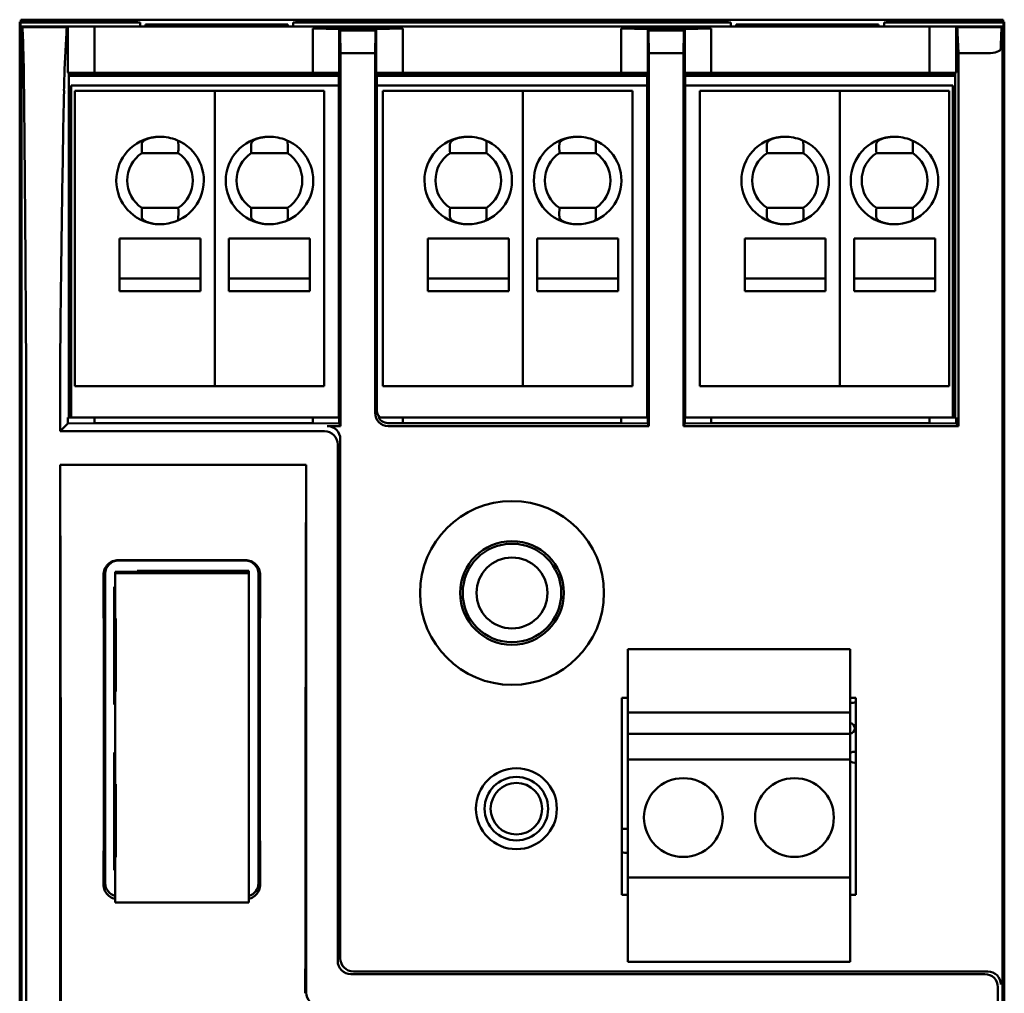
# Model space of a CAD drawing. Header units: millimetres. Extents: x 83 to 311, y 22 to 267.
# Tile 2 of 3: x 83 to 128, y 78 to 122. Entities that reach past the tile are written whole.
import ezdxf

# ---------------------------------------------------------------- set-up
doc = ezdxf.new("R2010")
doc.units = ezdxf.units.MM
doc.layers.add('Arêtes visibles(celduc)', color=7, linetype='Continuous', lineweight=50)

msp = doc.modelspace()

# ---------------------------------------------------------------- linework, layer by layer
at = {"layer": 'Arêtes visibles(celduc)'}
for p, q in [((83.494, 22.241), (83.494, 122.042)), ((83.494, 122.042), (88.799, 122.042)), ((83.494, 122.042), (83.527, 122.01)), ((83.527, 119.045), (83.527, 122.01)), ((83.527, 122.01), (88.993, 122.01)), ((83.544, 122.141), (83.691, 122.141)), ((83.544, 122.042), (83.544, 122.141)), ((83.691, 122.141), (84.044, 122.141)), ((127.944, 122.141), (84.044, 122.141)), ((88.993, 122.01), (88.799, 122.042)), ((88.993, 121.835), (88.993, 122.01)), ((96.19, 122.042), (95.996, 122.01)), ((95.996, 122.01), (115.993, 122.01)), ((95.996, 122.01), (95.996, 121.835)), ((96.19, 122.042), (115.799, 122.042)), ((115.993, 122.01), (115.799, 122.042)), ((115.993, 121.835), (115.993, 122.01)), ((123.19, 122.042), (122.996, 122.01)), ((122.996, 122.01), (128.462, 122.01)), ((122.996, 122.01), (122.996, 121.835)), ((123.19, 122.042), (128.494, 122.042)), ((127.944, 122.141), (128.298, 122.141)), ((128.298, 122.141), (128.444, 122.141)), ((128.444, 122.042), (128.444, 122.141)), ((128.494, 122.042), (128.462, 122.01)), ((128.462, 122.01), (128.462, 119.045)), ((128.494, 122.042), (128.494, 22.241)), ((83.583, 121.835), (83.583, 22.447)), ((83.622, 121.8), (83.583, 121.835)), ((83.583, 121.835), (86.918, 121.835)), ((85.646, 121.8), (83.622, 121.8)), ((83.676, 119.862), (83.632, 121.539)), ((85.547, 119.862), (85.628, 121.539)), ((85.697, 121.825), (85.646, 121.8)), ((86.918, 121.835), (85.697, 121.825)), ((85.697, 121.825), (85.697, 119.735)), ((86.918, 119.714), (86.918, 121.835)), ((125.071, 121.835), (86.918, 121.835)), ((89.244, 121.835), (89.244, 121.929)), ((89.244, 121.929), (95.744, 121.929)), ((89.244, 121.929), (89.256, 121.835)), ((95.744, 121.929), (95.732, 121.835)), ((95.744, 121.929), (95.744, 121.835)), ((98.102, 121.715), (96.891, 121.736)), ((96.891, 121.736), (96.891, 119.714)), ((101.003, 121.736), (96.891, 121.736)), ((98.102, 119.735), (98.102, 121.715)), ((98.133, 121.652), (98.102, 121.715)), ((99.761, 121.652), (98.133, 121.652)), ((98.136, 121.539), (98.159, 120.608)), ((99.736, 120.608), (99.758, 121.539)), ((99.761, 121.652), (99.793, 121.715)), ((101.003, 121.736), (99.793, 121.715)), ((99.793, 121.715), (99.793, 119.735)), ((101.003, 119.714), (101.003, 121.736)), ((112.196, 121.715), (110.985, 121.736)), ((110.985, 121.736), (110.985, 119.714)), ((110.985, 121.736), (115.097, 121.736)), ((112.196, 119.735), (112.196, 121.715)), ((112.227, 121.652), (112.196, 121.715)), ((112.227, 121.652), (113.855, 121.652)), ((112.23, 121.539), (112.253, 120.608)), ((113.83, 120.608), (113.852, 121.539)), ((113.855, 121.652), (113.887, 121.715)), ((115.097, 121.736), (113.887, 121.715)), ((113.887, 121.715), (113.887, 119.735)), ((115.097, 119.714), (115.097, 121.736)), ((116.244, 121.929), (116.244, 121.835)), ((122.744, 121.929), (116.244, 121.929)), ((116.244, 121.929), (116.256, 121.835)), ((122.744, 121.929), (122.732, 121.835)), ((122.744, 121.835), (122.744, 121.929)), ((125.071, 121.835), (125.071, 119.714)), ((125.071, 121.835), (126.292, 121.825)), ((125.071, 121.835), (128.405, 121.835)), ((126.292, 119.735), (126.292, 121.825)), ((126.342, 121.8), (126.292, 121.825)), ((128.367, 121.8), (126.342, 121.8)), ((126.405, 120.608), (126.361, 121.539)), ((128.356, 121.539), (128.338, 120.824)), ((128.405, 121.835), (128.367, 121.8)), ((128.405, 22.447), (128.405, 121.835)), ((98.159, 120.608), (98.159, 103.57)), ((99.736, 120.608), (98.159, 120.608)), ((99.736, 120.608), (99.736, 104.17)), ((112.253, 120.608), (112.253, 103.57)), ((112.253, 120.608), (113.83, 120.608)), ((113.83, 120.608), (113.83, 103.57)), ((126.405, 120.608), (127.738, 120.608)), ((126.405, 103.57), (126.405, 120.608)), ((85.697, 119.735), (86.918, 119.714)), ((85.697, 119.735), (85.74, 119.691)), ((96.891, 119.714), (86.918, 119.714)), ((96.891, 119.714), (98.102, 119.735)), ((98.102, 119.735), (98.08, 119.691)), ((99.814, 119.691), (99.793, 119.735)), ((99.793, 119.735), (101.003, 119.714)), ((110.985, 119.714), (101.003, 119.714)), ((110.985, 119.714), (112.196, 119.735)), ((112.196, 119.735), (112.174, 119.691)), ((113.908, 119.691), (113.887, 119.735)), ((113.887, 119.735), (115.097, 119.714)), ((125.071, 119.714), (115.097, 119.714)), ((125.071, 119.714), (126.292, 119.735)), ((126.292, 119.735), (126.248, 119.691)), ((98.08, 119.691), (85.74, 119.691)), ((85.74, 119.691), (85.74, 103.955)), ((85.74, 119.621), (98.08, 119.621)), ((98.08, 119.582), (85.74, 119.582)), ((98.08, 103.955), (98.08, 119.691)), ((99.814, 119.691), (99.814, 104.327)), ((112.174, 119.691), (99.814, 119.691)), ((99.814, 119.621), (112.174, 119.621)), ((112.174, 119.582), (99.814, 119.582)), ((112.174, 103.955), (112.174, 119.691)), ((113.908, 119.691), (113.908, 103.955)), ((126.248, 119.691), (113.908, 119.691)), ((113.908, 119.621), (126.248, 119.621)), ((126.248, 119.582), (113.908, 119.582)), ((126.248, 103.955), (126.248, 119.691)), ((83.583, 116.024), (83.527, 119.045)), ((83.527, 119.045), (83.583, 119.045)), ((85.844, 119.141), (85.844, 103.955)), ((98.08, 119.141), (85.844, 119.141)), ((86.01, 118.891), (86.01, 118.091)), ((92.41, 118.891), (86.01, 118.891)), ((92.41, 118.891), (92.41, 118.091)), ((92.41, 118.091), (92.41, 118.891)), ((97.41, 118.891), (92.41, 118.891)), ((97.41, 118.891), (97.41, 118.091)), ((112.174, 119.141), (99.814, 119.141)), ((100.094, 118.891), (100.094, 118.091)), ((106.494, 118.891), (100.094, 118.891)), ((106.494, 118.891), (106.494, 118.091)), ((106.494, 118.091), (106.494, 118.891)), ((111.494, 118.891), (106.494, 118.891)), ((111.494, 118.891), (111.494, 118.091)), ((126.144, 119.141), (113.908, 119.141)), ((114.578, 118.891), (114.578, 118.091)), ((120.978, 118.891), (114.578, 118.891)), ((120.978, 118.891), (120.978, 118.091)), ((120.978, 118.091), (120.978, 118.891)), ((125.978, 118.891), (120.978, 118.891)), ((125.978, 118.891), (125.978, 118.091)), ((126.144, 103.955), (126.144, 119.141)), ((128.462, 119.045), (128.405, 116.024)), ((128.405, 119.045), (128.462, 119.045)), ((86.01, 118.091), (86.01, 106.191)), ((92.41, 106.191), (92.41, 118.091)), ((92.41, 118.091), (92.41, 106.191)), ((97.41, 106.191), (97.41, 118.091)), ((100.094, 118.091), (100.094, 106.191)), ((106.494, 106.191), (106.494, 118.091)), ((106.494, 118.091), (106.494, 106.191)), ((111.494, 106.191), (111.494, 118.091)), ((114.578, 118.091), (114.578, 106.191)), ((120.978, 106.191), (120.978, 118.091)), ((120.978, 118.091), (120.978, 106.191)), ((125.978, 106.191), (125.978, 118.091)), ((89.749, 116.041), (89.081, 116.041)), ((90.671, 116.041), (89.749, 116.041)), ((90.739, 116.041), (90.671, 116.041)), ((94.749, 116.041), (94.081, 116.041)), ((95.671, 116.041), (94.749, 116.041)), ((95.739, 116.041), (95.671, 116.041)), ((103.833, 116.041), (103.165, 116.041)), ((104.755, 116.041), (103.833, 116.041)), ((104.823, 116.041), (104.755, 116.041)), ((108.833, 116.041), (108.165, 116.041)), ((109.755, 116.041), (108.833, 116.041)), ((109.823, 116.041), (109.755, 116.041)), ((118.317, 116.041), (117.649, 116.041)), ((119.239, 116.041), (118.317, 116.041)), ((119.307, 116.041), (119.239, 116.041)), ((123.317, 116.041), (122.649, 116.041)), ((124.239, 116.041), (123.317, 116.041)), ((124.307, 116.041), (124.239, 116.041)), ((89.081, 113.541), (90.739, 113.541)), ((94.081, 113.541), (95.739, 113.541)), ((103.165, 113.541), (104.823, 113.541)), ((108.165, 113.541), (109.823, 113.541)), ((117.649, 113.541), (119.307, 113.541)), ((122.649, 113.541), (124.307, 113.541)), ((88.06, 112.141), (91.76, 112.141)), ((88.06, 112.141), (88.06, 109.741)), ((91.76, 112.141), (91.76, 109.741)), ((93.06, 112.141), (96.76, 112.141)), ((93.06, 112.141), (93.06, 109.741)), ((96.76, 112.141), (96.76, 109.741)), ((102.144, 112.141), (105.844, 112.141)), ((102.144, 112.141), (102.144, 109.741)), ((105.844, 112.141), (105.844, 109.741)), ((107.144, 112.141), (110.844, 112.141)), ((107.144, 112.141), (107.144, 109.741)), ((110.844, 112.141), (110.844, 109.741)), ((116.628, 112.141), (120.328, 112.141)), ((116.628, 112.141), (116.628, 109.741)), ((120.328, 112.141), (120.328, 109.741)), ((121.628, 112.141), (125.328, 112.141)), ((121.628, 112.141), (121.628, 109.741)), ((125.328, 112.141), (125.328, 109.741)), ((91.76, 110.317), (88.06, 110.317)), ((96.76, 110.317), (93.06, 110.317)), ((105.844, 110.317), (102.144, 110.317)), ((110.844, 110.317), (107.144, 110.317)), ((120.328, 110.317), (116.628, 110.317)), ((125.328, 110.317), (121.628, 110.317)), ((88.06, 109.741), (91.76, 109.741)), ((93.06, 109.741), (96.76, 109.741)), ((102.144, 109.741), (105.844, 109.741)), ((107.144, 109.741), (110.844, 109.741)), ((116.628, 109.741), (120.328, 109.741)), ((121.628, 109.741), (125.328, 109.741)), ((83.786, 38.166), (83.786, 106.117)), ((85.344, 106.117), (85.344, 103.331)), ((86.01, 105.391), (86.01, 106.191)), ((92.41, 105.391), (92.41, 106.191)), ((92.41, 105.391), (92.41, 106.191)), ((97.41, 105.391), (97.41, 106.191)), ((100.094, 105.391), (100.094, 106.191)), ((106.494, 105.391), (106.494, 106.191)), ((106.494, 105.391), (106.494, 106.191)), ((111.494, 105.391), (111.494, 106.191)), ((114.578, 105.391), (114.578, 106.191)), ((120.978, 105.391), (120.978, 106.191)), ((120.978, 105.391), (120.978, 106.191)), ((125.978, 105.391), (125.978, 106.191)), ((86.01, 105.391), (92.41, 105.391)), ((92.41, 105.391), (97.41, 105.391)), ((100.094, 105.391), (106.494, 105.391)), ((106.494, 105.391), (111.494, 105.391)), ((114.578, 105.391), (120.978, 105.391)), ((120.978, 105.391), (125.978, 105.391)), ((86.918, 103.955), (85.697, 103.955)), ((85.697, 103.955), (85.697, 103.684)), ((86.918, 103.705), (86.918, 103.955)), ((86.918, 103.955), (96.891, 103.955)), ((98.102, 103.955), (96.891, 103.955)), ((96.891, 103.955), (96.891, 103.705)), ((98.102, 103.684), (98.102, 103.955)), ((101.003, 103.955), (99.893, 103.955)), ((101.003, 103.705), (101.003, 103.955)), ((101.003, 103.955), (110.985, 103.955)), ((112.196, 103.955), (110.985, 103.955)), ((110.985, 103.955), (110.985, 103.705)), ((112.196, 103.684), (112.196, 103.955)), ((113.887, 103.955), (113.887, 103.684)), ((115.097, 103.955), (113.887, 103.955)), ((115.097, 103.705), (115.097, 103.955)), ((115.097, 103.955), (125.071, 103.955)), ((126.292, 103.955), (125.071, 103.955)), ((125.071, 103.955), (125.071, 103.705)), ((126.292, 103.684), (126.292, 103.955)), ((85.344, 103.331), (85.697, 103.684)), ((86.918, 103.705), (85.697, 103.684)), ((96.891, 103.705), (86.918, 103.705)), ((98.102, 103.684), (96.891, 103.705)), ((98.159, 103.57), (97.547, 103.57)), ((98.159, 103.57), (98.102, 103.684)), ((100.336, 103.57), (112.253, 103.57)), ((101.003, 103.705), (100.398, 103.695)), ((110.985, 103.705), (101.003, 103.705)), ((112.196, 103.684), (110.985, 103.705)), ((112.253, 103.57), (112.196, 103.684)), ((113.887, 103.684), (113.83, 103.57)), ((113.83, 103.57), (126.405, 103.57)), ((115.097, 103.705), (113.887, 103.684)), ((125.071, 103.705), (115.097, 103.705)), ((126.292, 103.684), (125.071, 103.705)), ((126.292, 103.684), (126.405, 103.57)), ((85.344, 103.331), (97.427, 103.331)), ((98.027, 79.122), (98.027, 102.731)), ((98.147, 79.241), (98.147, 102.97)), ((85.344, 101.799), (96.586, 101.799)), ((85.344, 42.484), (85.344, 101.799)), ((96.586, 101.799), (96.586, 77.68)), ((88.005, 97.443), (93.805, 97.443)), ((88.005, 97.419), (93.805, 97.419)), ((87.405, 82.675), (87.405, 96.821)), ((87.863, 96.839), (87.863, 96.909)), ((88.863, 96.909), (87.863, 96.909)), ((87.863, 94.777), (87.863, 96.839)), ((87.863, 96.839), (93.963, 96.839)), ((93.963, 96.948), (88.863, 96.948)), ((88.863, 96.948), (88.863, 96.909)), ((93.963, 96.839), (93.963, 96.948)), ((93.963, 96.839), (93.963, 81.797)), ((94.405, 96.821), (94.405, 82.675)), ((87.863, 96.224), (87.805, 96.224)), ((87.805, 96.224), (87.805, 90.844)), ((87.863, 94.777), (87.893, 94.777)), ((87.893, 94.777), (87.893, 91.43)), ((121.444, 93.376), (111.284, 93.376)), ((111.284, 93.376), (111.284, 90.476)), ((121.444, 90.476), (121.444, 93.376)), ((87.863, 91.709), (87.893, 91.709)), ((87.863, 91.43), (87.863, 91.709)), ((87.863, 87.206), (87.863, 91.43)), ((87.893, 91.43), (87.863, 91.43)), ((111.014, 82.146), (111.014, 91.146)), ((111.014, 91.146), (111.284, 91.146)), ((121.444, 91.146), (121.714, 91.146)), ((121.714, 91.146), (121.714, 82.146)), ((87.805, 90.844), (87.863, 90.844)), ((121.444, 90.476), (111.284, 90.476)), ((111.284, 90.476), (111.284, 89.496)), ((121.444, 89.496), (121.444, 90.476)), ((121.444, 89.496), (111.284, 89.496)), ((111.284, 89.496), (111.284, 88.335)), ((121.444, 88.335), (121.444, 89.496)), ((87.805, 88.652), (87.805, 83.273)), ((87.863, 88.652), (87.805, 88.652)), ((121.444, 88.335), (111.284, 88.335)), ((111.284, 88.335), (111.284, 82.935)), ((121.444, 82.935), (121.444, 88.335)), ((87.863, 87.206), (87.893, 87.206)), ((87.893, 87.206), (87.893, 83.859)), ((87.863, 84.138), (87.893, 84.138)), ((87.863, 83.859), (87.863, 84.138)), ((87.863, 81.797), (87.863, 83.859)), ((87.893, 83.859), (87.863, 83.859)), ((87.805, 83.273), (87.863, 83.273)), ((121.444, 82.935), (111.284, 82.935)), ((111.284, 82.935), (111.284, 79.076)), ((121.444, 79.076), (121.444, 82.935)), ((111.284, 82.146), (111.014, 82.146)), ((121.714, 82.146), (121.444, 82.146)), ((93.963, 81.797), (87.863, 81.797)), ((121.444, 79.076), (111.284, 79.076)), ((127.602, 78.522), (98.627, 78.522)), ((127.732, 78.641), (98.747, 78.641)), ((128.202, 77.922), (128.202, 38.166))]:
    msp.add_line(p, q, dxfattribs=at)
for centre, radius in [((105.994, 95.941), 4.2), ((105.994, 95.941), 2.369), ((105.994, 95.941), 2.252), ((105.994, 95.941), 1.621), ((106.194, 86.081), 1.85), ((106.194, 86.081), 1.45), ((113.824, 85.676), 1.8), ((118.904, 85.676), 1.8), ((106.194, 86.081), 1.175)]:
    msp.add_circle(centre, radius, dxfattribs=at)
for centre, radius, start, end in [((89.91, 114.791), 2, 90.4676, 67.6243), ((89.91, 114.791), 2, 67.6243, 90.4676), ((94.91, 114.791), 2, 90.4676, 67.6243), ((94.91, 114.791), 2, 67.6243, 90.4676), ((103.994, 114.791), 2, 90.4676, 67.6243), ((103.994, 114.791), 2, 67.6243, 90.4676), ((108.994, 114.791), 2, 90.4676, 67.6243), ((108.994, 114.791), 2, 67.6243, 90.4676), ((118.478, 114.791), 2, 90.4676, 67.6243), ((118.478, 114.791), 2, 67.6243, 90.4676), ((123.478, 114.791), 2, 90.4676, 67.6243), ((123.478, 114.791), 2, 67.6243, 90.4676), ((89.91, 114.791), 1.5, 123.5573, 236.4427), ((89.91, 114.791), 1.5, 303.5573, 56.4427), ((94.91, 114.791), 1.5, 123.5573, 236.4427), ((94.91, 114.791), 1.5, 303.5573, 56.4427), ((103.994, 114.791), 1.5, 123.5573, 236.4427), ((103.994, 114.791), 1.5, 303.5573, 56.4427), ((108.994, 114.791), 1.5, 123.5573, 236.4427), ((108.994, 114.791), 1.5, 303.5573, 56.4427), ((118.478, 114.791), 1.5, 123.5573, 236.4427), ((118.478, 114.791), 1.5, 303.5573, 56.4427), ((123.478, 114.791), 1.5, 123.5573, 236.4427), ((123.478, 114.791), 1.5, 303.5573, 56.4427), ((121.557, 91.176), 0.254, 243.7352, 308.3506), ((121.404, 89.754), 0.254, 279.0607, 80.9393), ((121.633, 88.433), 0.254, 71.3085, 137.9465), ((121.633, 88.433), 0.254, 222.0535, 288.6915), ((111.19, 84.615), 0.55, 80.117, 108.6189), ((111.19, 84.615), 0.55, 251.3811, 279.883)]:
    msp.add_arc(centre, radius, start, end, dxfattribs=at)
for centre, major_axis, ratio, start_param, end_param in [((83.616, 116.841), (0, -5), 0.009485, 2.792527, 3.013533), ((85.658, 116.841), (0, 5), 0.017458, 0.12806, 0.349066), ((98.122, 116.841), (0, -5), 0.008727, 2.792527, 2.866103), ((99.773, 116.841), (0, 5), 0.008727, 0.27549, 0.349066), ((112.216, 116.841), (0, -5), 0.008727, 2.792527, 2.866103), ((113.867, 116.841), (0, 5), 0.008727, 0.27549, 0.349066), ((126.331, 116.841), (0, -5), 0.017458, 2.792527, 3.013533), ((128.373, 116.841), (0, 5), 0.009485, 0.12806, 0.349066), ((127.738, 120.826), (-0.6, 0), 0.36397, 1.570796, 3.132108), ((83.66, 115.164), (0, -5), 0.009485, 2.417111, 2.792527), ((85.577, 115.164), (0, 5), 0.017458, 0.349066, 0.724482), ((83.377, 81.466), (0, -50), 0.009485, 2.11012, 2.417111), ((86.098, 81.466), (0, 50), 0.017458, 0.724482, 1.031472), ((89.91, 116.291), (0, -1.718), 0.487838, 1.532041, 1.760052), ((94.91, 116.291), (0, -1.718), 0.487838, 1.532041, 1.760052), ((103.994, 116.291), (0, -1.718), 0.487838, 1.532041, 1.760052), ((108.994, 116.291), (0, -1.718), 0.487838, 1.532041, 1.760052), ((118.478, 116.291), (0, -1.718), 0.487838, 1.532041, 1.760052), ((123.478, 116.291), (0, -1.718), 0.487838, 1.532041, 1.760052), ((89.91, 116.291), (0, -1.718), 0.487838, 4.61344, 4.8582), ((89.91, 116.291), (0, -1.718), 0.487838, 1.424986, 1.532041), ((94.91, 116.291), (0, -1.718), 0.487838, 4.61344, 4.8582), ((94.91, 116.291), (0, -1.718), 0.487838, 1.424986, 1.532041), ((103.994, 116.291), (0, -1.718), 0.487838, 4.61344, 4.8582), ((103.994, 116.291), (0, -1.718), 0.487838, 1.424986, 1.532041), ((108.994, 116.291), (0, -1.718), 0.487838, 4.61344, 4.8582), ((108.994, 116.291), (0, -1.718), 0.487838, 1.424986, 1.532041), ((118.478, 116.291), (0, -1.718), 0.487838, 4.61344, 4.8582), ((118.478, 116.291), (0, -1.718), 0.487838, 1.424986, 1.532041), ((123.478, 116.291), (0, -1.718), 0.487838, 4.61344, 4.8582), ((123.478, 116.291), (0, -1.718), 0.487838, 1.424986, 1.532041), ((89.91, 113.292), (0, -1.718), 0.487838, 4.566579, 4.811338), ((89.91, 113.292), (0, -1.718), 0.487838, 1.381541, 1.716607), ((94.91, 113.292), (0, -1.718), 0.487838, 4.566579, 4.811338), ((94.91, 113.292), (0, -1.718), 0.487838, 1.381541, 1.716607), ((103.994, 113.292), (0, -1.718), 0.487838, 4.566579, 4.811338), ((103.994, 113.292), (0, -1.718), 0.487838, 1.381541, 1.716607), ((108.994, 113.292), (0, -1.718), 0.487838, 4.566579, 4.811338), ((108.994, 113.292), (0, -1.718), 0.487838, 1.381541, 1.716607), ((118.478, 113.292), (0, -1.718), 0.487838, 4.566579, 4.811338), ((118.478, 113.292), (0, -1.718), 0.487838, 1.381541, 1.716607), ((123.478, 113.292), (0, -1.718), 0.487838, 4.566579, 4.811338), ((123.478, 113.292), (0, -1.718), 0.487838, 1.381541, 1.716607), ((83.767, 106.117), (0, -2), 0.009485, 1.570796, 2.11012), ((85.379, 106.117), (0, 2), 0.017458, 1.031472, 1.570796), ((100.336, 104.17), (-0.268, -0.537), 0.99981, 5.176082, 6.746726), ((100.414, 104.328), (-0.268, -0.537), 0.99981, 5.176082, 5.84498), ((100.398, 104.295), (-0.515, -0.324), 0.980675, 0.029934, 1.017093), ((97.547, 102.97), (0.268, 0.537), 0.99981, 5.176082, 6.746726), ((97.427, 102.731), (0.268, 0.537), 0.99981, 5.176082, 6.746726), ((81.891, 72.141), (0, 200), 0.017458, 4.563554, 4.861224), ((100.038, 72.141), (0, -200), 0.017455, 4.563554, 4.684877), ((88.005, 96.821), (-0.6, 0), 0.996195, 4.712389, 6.283185), ((93.805, 96.821), (0.6, 0), 0.996195, 0, 1.570796), ((62.784, 72.141), (-2.173, -200), 0.122303, 1.624539, 1.695554), ((119.026, 72.141), (-2.173, 200), 0.122303, 1.446039, 1.517054), ((88.005, 82.675), (-0.6, 0), 0.996195, 0, 1.331627), ((93.805, 82.675), (0.6, 0), 0.996195, 4.978627, 6.283185), ((98.747, 79.241), (-0.424, -0.424), 0.999924, 5.497825, 7.068545), ((98.627, 79.122), (-0.424, -0.424), 0.999924, 5.497825, 7.068545), ((127.602, 77.922), (0.442, 0.406), 0.999917, 5.539433, 7.110147), ((127.732, 78.041), (0.442, 0.406), 0.999917, 0.817559, 0.826961), ((127.738, 78.047), (0.551, -0.242), 0.987194, 0.418264, 1.979576), ((97.186, 77.681), (-0.424, -0.424), 0.999695, 5.497939, 7.068431)]:
    msp.add_ellipse(centre, major_axis=major_axis, ratio=ratio, start_param=start_param, end_param=end_param, dxfattribs=at)
for points, knots in [([(89.076, 116.461), (89.077, 116.467), (89.077, 116.473), (89.079, 116.48), (89.08, 116.486), (89.082, 116.493), (89.084, 116.499), (89.086, 116.505), (89.089, 116.511), (89.092, 116.517), (89.095, 116.524), (89.099, 116.53), (89.103, 116.536), (89.106, 116.542), (89.111, 116.548), (89.115, 116.553), (89.12, 116.559), (89.125, 116.565), (89.131, 116.571), (89.136, 116.576), (89.142, 116.582), (89.148, 116.587), (89.154, 116.593), (89.16, 116.598), (89.167, 116.604), (89.173, 116.609), (89.18, 116.614), (89.187, 116.619), (89.194, 116.624), (89.202, 116.629), (89.209, 116.634), (89.224, 116.643), (89.241, 116.652), (89.258, 116.661), (89.275, 116.67), (89.292, 116.678), (89.311, 116.686), (89.329, 116.694), (89.348, 116.701), (89.368, 116.708), (89.377, 116.712), (89.387, 116.715), (89.397, 116.718), (89.407, 116.721), (89.417, 116.724), (89.427, 116.727), (89.448, 116.733), (89.469, 116.739), (89.49, 116.744), (89.511, 116.749), (89.533, 116.754), (89.554, 116.758), (89.576, 116.762), (89.598, 116.766), (89.62, 116.77), (89.632, 116.771), (89.643, 116.773), (89.654, 116.775), (89.665, 116.776), (89.676, 116.777), (89.688, 116.779), (89.71, 116.781), (89.733, 116.784), (89.756, 116.785), (89.779, 116.787), (89.802, 116.789), (89.825, 116.79), (89.848, 116.791), (89.871, 116.791), (89.894, 116.791)], [0, 0, 0, 0, 0.034857, 0.034857, 0.034857, 0.069716, 0.069716, 0.069716, 0.104434, 0.104434, 0.104434, 0.139033, 0.139033, 0.139033, 0.173759, 0.173759, 0.173759, 0.208582, 0.208582, 0.208582, 0.243438, 0.243438, 0.243438, 0.278237, 0.278237, 0.278237, 0.312878, 0.312878, 0.312878, 0.347482, 0.347482, 0.347482, 0.416967, 0.416967, 0.416967, 0.486667, 0.486667, 0.486667, 0.556248, 0.556248, 0.556248, 0.590858, 0.590858, 0.590858, 0.625449, 0.625449, 0.625449, 0.6948, 0.6948, 0.6948, 0.764258, 0.764258, 0.764258, 0.833635, 0.833635, 0.833635, 0.868222, 0.868222, 0.868222, 0.902801, 0.902801, 0.902801, 0.972084, 0.972084, 0.972084, 1.041422, 1.041422, 1.041422, 1.110671, 1.110671, 1.110671, 1.110671]), ([(94.076, 116.461), (94.077, 116.467), (94.077, 116.473), (94.079, 116.48), (94.08, 116.486), (94.082, 116.493), (94.084, 116.499), (94.086, 116.505), (94.089, 116.511), (94.092, 116.517), (94.095, 116.524), (94.099, 116.53), (94.103, 116.536), (94.106, 116.542), (94.111, 116.548), (94.115, 116.553), (94.12, 116.559), (94.125, 116.565), (94.131, 116.571), (94.136, 116.576), (94.142, 116.582), (94.148, 116.587), (94.154, 116.593), (94.16, 116.598), (94.167, 116.604), (94.173, 116.609), (94.18, 116.614), (94.187, 116.619), (94.194, 116.624), (94.202, 116.629), (94.209, 116.634), (94.224, 116.643), (94.241, 116.652), (94.258, 116.661), (94.275, 116.67), (94.292, 116.678), (94.311, 116.686), (94.329, 116.694), (94.348, 116.701), (94.368, 116.708), (94.377, 116.712), (94.387, 116.715), (94.397, 116.718), (94.407, 116.721), (94.417, 116.724), (94.427, 116.727), (94.448, 116.733), (94.469, 116.739), (94.49, 116.744), (94.511, 116.749), (94.533, 116.754), (94.554, 116.758), (94.576, 116.762), (94.598, 116.766), (94.62, 116.77), (94.632, 116.771), (94.643, 116.773), (94.654, 116.775), (94.665, 116.776), (94.676, 116.777), (94.688, 116.779), (94.71, 116.781), (94.733, 116.784), (94.756, 116.785), (94.779, 116.787), (94.802, 116.789), (94.825, 116.79), (94.848, 116.791), (94.871, 116.791), (94.894, 116.791)], [0, 0, 0, 0, 0.034857, 0.034857, 0.034857, 0.069716, 0.069716, 0.069716, 0.104434, 0.104434, 0.104434, 0.139033, 0.139033, 0.139033, 0.173759, 0.173759, 0.173759, 0.208582, 0.208582, 0.208582, 0.243438, 0.243438, 0.243438, 0.278237, 0.278237, 0.278237, 0.312878, 0.312878, 0.312878, 0.347482, 0.347482, 0.347482, 0.416967, 0.416967, 0.416967, 0.486667, 0.486667, 0.486667, 0.556248, 0.556248, 0.556248, 0.590858, 0.590858, 0.590858, 0.625449, 0.625449, 0.625449, 0.6948, 0.6948, 0.6948, 0.764258, 0.764258, 0.764258, 0.833635, 0.833635, 0.833635, 0.868222, 0.868222, 0.868222, 0.902801, 0.902801, 0.902801, 0.972084, 0.972084, 0.972084, 1.041422, 1.041422, 1.041422, 1.110671, 1.110671, 1.110671, 1.110671]), ([(103.16, 116.461), (103.161, 116.467), (103.161, 116.473), (103.163, 116.48), (103.164, 116.486), (103.166, 116.493), (103.168, 116.499), (103.17, 116.505), (103.173, 116.511), (103.176, 116.517), (103.179, 116.524), (103.183, 116.53), (103.187, 116.536), (103.19, 116.542), (103.195, 116.548), (103.199, 116.553), (103.204, 116.559), (103.209, 116.565), (103.215, 116.571), (103.22, 116.576), (103.226, 116.582), (103.232, 116.587), (103.238, 116.593), (103.244, 116.598), (103.251, 116.604), (103.257, 116.609), (103.264, 116.614), (103.271, 116.619), (103.278, 116.624), (103.286, 116.629), (103.293, 116.634), (103.308, 116.643), (103.325, 116.652), (103.342, 116.661), (103.359, 116.67), (103.376, 116.678), (103.395, 116.686), (103.413, 116.694), (103.432, 116.701), (103.452, 116.708), (103.461, 116.712), (103.471, 116.715), (103.481, 116.718), (103.491, 116.721), (103.501, 116.724), (103.511, 116.727), (103.532, 116.733), (103.553, 116.739), (103.574, 116.744), (103.595, 116.749), (103.617, 116.754), (103.638, 116.758), (103.66, 116.762), (103.682, 116.766), (103.704, 116.77), (103.716, 116.771), (103.727, 116.773), (103.738, 116.775), (103.749, 116.776), (103.76, 116.777), (103.772, 116.779), (103.794, 116.781), (103.817, 116.784), (103.84, 116.785), (103.863, 116.787), (103.886, 116.789), (103.909, 116.79), (103.932, 116.791), (103.955, 116.791), (103.978, 116.791)], [0, 0, 0, 0, 0.034857, 0.034857, 0.034857, 0.069716, 0.069716, 0.069716, 0.104434, 0.104434, 0.104434, 0.139033, 0.139033, 0.139033, 0.173759, 0.173759, 0.173759, 0.208582, 0.208582, 0.208582, 0.243438, 0.243438, 0.243438, 0.278237, 0.278237, 0.278237, 0.312878, 0.312878, 0.312878, 0.347482, 0.347482, 0.347482, 0.416967, 0.416967, 0.416967, 0.486667, 0.486667, 0.486667, 0.556248, 0.556248, 0.556248, 0.590858, 0.590858, 0.590858, 0.625449, 0.625449, 0.625449, 0.6948, 0.6948, 0.6948, 0.764258, 0.764258, 0.764258, 0.833635, 0.833635, 0.833635, 0.868222, 0.868222, 0.868222, 0.902801, 0.902801, 0.902801, 0.972084, 0.972084, 0.972084, 1.041422, 1.041422, 1.041422, 1.110671, 1.110671, 1.110671, 1.110671]), ([(108.16, 116.461), (108.161, 116.467), (108.161, 116.473), (108.163, 116.48), (108.164, 116.486), (108.166, 116.493), (108.168, 116.499), (108.17, 116.505), (108.173, 116.511), (108.176, 116.517), (108.179, 116.524), (108.183, 116.53), (108.187, 116.536), (108.19, 116.542), (108.195, 116.548), (108.199, 116.553), (108.204, 116.559), (108.209, 116.565), (108.215, 116.571), (108.22, 116.576), (108.226, 116.582), (108.232, 116.587), (108.238, 116.593), (108.244, 116.598), (108.251, 116.604), (108.257, 116.609), (108.264, 116.614), (108.271, 116.619), (108.278, 116.624), (108.286, 116.629), (108.293, 116.634), (108.308, 116.643), (108.325, 116.652), (108.342, 116.661), (108.359, 116.67), (108.376, 116.678), (108.395, 116.686), (108.413, 116.694), (108.432, 116.701), (108.452, 116.708), (108.461, 116.712), (108.471, 116.715), (108.481, 116.718), (108.491, 116.721), (108.501, 116.724), (108.511, 116.727), (108.532, 116.733), (108.553, 116.739), (108.574, 116.744), (108.595, 116.749), (108.617, 116.754), (108.638, 116.758), (108.66, 116.762), (108.682, 116.766), (108.704, 116.77), (108.716, 116.771), (108.727, 116.773), (108.738, 116.775), (108.749, 116.776), (108.76, 116.777), (108.772, 116.779), (108.794, 116.781), (108.817, 116.784), (108.84, 116.785), (108.863, 116.787), (108.886, 116.789), (108.909, 116.79), (108.932, 116.791), (108.955, 116.791), (108.978, 116.791)], [0, 0, 0, 0, 0.034857, 0.034857, 0.034857, 0.069716, 0.069716, 0.069716, 0.104434, 0.104434, 0.104434, 0.139033, 0.139033, 0.139033, 0.173759, 0.173759, 0.173759, 0.208582, 0.208582, 0.208582, 0.243438, 0.243438, 0.243438, 0.278237, 0.278237, 0.278237, 0.312878, 0.312878, 0.312878, 0.347482, 0.347482, 0.347482, 0.416967, 0.416967, 0.416967, 0.486667, 0.486667, 0.486667, 0.556248, 0.556248, 0.556248, 0.590858, 0.590858, 0.590858, 0.625449, 0.625449, 0.625449, 0.6948, 0.6948, 0.6948, 0.764258, 0.764258, 0.764258, 0.833635, 0.833635, 0.833635, 0.868222, 0.868222, 0.868222, 0.902801, 0.902801, 0.902801, 0.972084, 0.972084, 0.972084, 1.041422, 1.041422, 1.041422, 1.110671, 1.110671, 1.110671, 1.110671]), ([(117.644, 116.461), (117.645, 116.467), (117.645, 116.473), (117.647, 116.48), (117.648, 116.486), (117.65, 116.493), (117.652, 116.499), (117.654, 116.505), (117.657, 116.511), (117.66, 116.517), (117.663, 116.524), (117.667, 116.53), (117.671, 116.536), (117.674, 116.542), (117.679, 116.548), (117.683, 116.553), (117.688, 116.559), (117.693, 116.565), (117.699, 116.571), (117.704, 116.576), (117.71, 116.582), (117.716, 116.587), (117.722, 116.593), (117.728, 116.598), (117.735, 116.604), (117.741, 116.609), (117.748, 116.614), (117.755, 116.619), (117.762, 116.624), (117.77, 116.629), (117.777, 116.634), (117.792, 116.643), (117.809, 116.652), (117.826, 116.661), (117.843, 116.67), (117.86, 116.678), (117.879, 116.686), (117.897, 116.694), (117.916, 116.701), (117.936, 116.708), (117.945, 116.712), (117.955, 116.715), (117.965, 116.718), (117.975, 116.721), (117.985, 116.724), (117.995, 116.727), (118.016, 116.733), (118.037, 116.739), (118.058, 116.744), (118.079, 116.749), (118.101, 116.754), (118.122, 116.758), (118.144, 116.762), (118.166, 116.766), (118.188, 116.77), (118.2, 116.771), (118.211, 116.773), (118.222, 116.775), (118.233, 116.776), (118.244, 116.777), (118.256, 116.779), (118.278, 116.781), (118.301, 116.784), (118.324, 116.785), (118.347, 116.787), (118.37, 116.789), (118.393, 116.79), (118.416, 116.791), (118.439, 116.791), (118.462, 116.791)], [0, 0, 0, 0, 0.034857, 0.034857, 0.034857, 0.069716, 0.069716, 0.069716, 0.104434, 0.104434, 0.104434, 0.139033, 0.139033, 0.139033, 0.173759, 0.173759, 0.173759, 0.208582, 0.208582, 0.208582, 0.243438, 0.243438, 0.243438, 0.278237, 0.278237, 0.278237, 0.312878, 0.312878, 0.312878, 0.347482, 0.347482, 0.347482, 0.416967, 0.416967, 0.416967, 0.486667, 0.486667, 0.486667, 0.556248, 0.556248, 0.556248, 0.590858, 0.590858, 0.590858, 0.625449, 0.625449, 0.625449, 0.6948, 0.6948, 0.6948, 0.764258, 0.764258, 0.764258, 0.833635, 0.833635, 0.833635, 0.868222, 0.868222, 0.868222, 0.902801, 0.902801, 0.902801, 0.972084, 0.972084, 0.972084, 1.041422, 1.041422, 1.041422, 1.110671, 1.110671, 1.110671, 1.110671]), ([(122.644, 116.461), (122.645, 116.467), (122.645, 116.473), (122.647, 116.48), (122.648, 116.486), (122.65, 116.493), (122.652, 116.499), (122.654, 116.505), (122.657, 116.511), (122.66, 116.517), (122.663, 116.524), (122.667, 116.53), (122.671, 116.536), (122.674, 116.542), (122.679, 116.548), (122.683, 116.553), (122.688, 116.559), (122.693, 116.565), (122.699, 116.571), (122.704, 116.576), (122.71, 116.582), (122.716, 116.587), (122.722, 116.593), (122.728, 116.598), (122.735, 116.604), (122.741, 116.609), (122.748, 116.614), (122.755, 116.619), (122.762, 116.624), (122.77, 116.629), (122.777, 116.634), (122.792, 116.643), (122.809, 116.652), (122.826, 116.661), (122.843, 116.67), (122.86, 116.678), (122.879, 116.686), (122.897, 116.694), (122.916, 116.701), (122.936, 116.708), (122.945, 116.712), (122.955, 116.715), (122.965, 116.718), (122.975, 116.721), (122.985, 116.724), (122.995, 116.727), (123.016, 116.733), (123.037, 116.739), (123.058, 116.744), (123.079, 116.749), (123.101, 116.754), (123.122, 116.758), (123.144, 116.762), (123.166, 116.766), (123.188, 116.77), (123.2, 116.771), (123.211, 116.773), (123.222, 116.775), (123.233, 116.776), (123.244, 116.777), (123.256, 116.779), (123.278, 116.781), (123.301, 116.784), (123.324, 116.785), (123.347, 116.787), (123.37, 116.789), (123.393, 116.79), (123.416, 116.791), (123.439, 116.791), (123.462, 116.791)], [0, 0, 0, 0, 0.034857, 0.034857, 0.034857, 0.069716, 0.069716, 0.069716, 0.104434, 0.104434, 0.104434, 0.139033, 0.139033, 0.139033, 0.173759, 0.173759, 0.173759, 0.208582, 0.208582, 0.208582, 0.243438, 0.243438, 0.243438, 0.278237, 0.278237, 0.278237, 0.312878, 0.312878, 0.312878, 0.347482, 0.347482, 0.347482, 0.416967, 0.416967, 0.416967, 0.486667, 0.486667, 0.486667, 0.556248, 0.556248, 0.556248, 0.590858, 0.590858, 0.590858, 0.625449, 0.625449, 0.625449, 0.6948, 0.6948, 0.6948, 0.764258, 0.764258, 0.764258, 0.833635, 0.833635, 0.833635, 0.868222, 0.868222, 0.868222, 0.902801, 0.902801, 0.902801, 0.972084, 0.972084, 0.972084, 1.041422, 1.041422, 1.041422, 1.110671, 1.110671, 1.110671, 1.110671]), ([(89.076, 113.122), (89.077, 113.116), (89.077, 113.109), (89.079, 113.103), (89.08, 113.096), (89.082, 113.09), (89.084, 113.083), (89.087, 113.077), (89.089, 113.071), (89.092, 113.064), (89.096, 113.058), (89.099, 113.052), (89.103, 113.046), (89.107, 113.04), (89.112, 113.034), (89.116, 113.028), (89.121, 113.022), (89.126, 113.016), (89.132, 113.01), (89.138, 113.005), (89.143, 112.999), (89.15, 112.994), (89.156, 112.988), (89.162, 112.983), (89.169, 112.977), (89.176, 112.972), (89.183, 112.967), (89.19, 112.962), (89.197, 112.957), (89.205, 112.952), (89.213, 112.947), (89.228, 112.937), (89.245, 112.928), (89.262, 112.919), (89.28, 112.91), (89.298, 112.902), (89.317, 112.894), (89.335, 112.886), (89.355, 112.879), (89.375, 112.872), (89.385, 112.869), (89.395, 112.865), (89.405, 112.862), (89.415, 112.859), (89.425, 112.856), (89.436, 112.853), (89.456, 112.847), (89.478, 112.842), (89.499, 112.836), (89.521, 112.831), (89.543, 112.827), (89.565, 112.823), (89.587, 112.818), (89.61, 112.815), (89.632, 112.811), (89.677, 112.805), (89.724, 112.8), (89.77, 112.796), (89.793, 112.795), (89.817, 112.793), (89.84, 112.793), (89.864, 112.792), (89.887, 112.791), (89.91, 112.791)], [0, 0, 0, 0, 0.035372, 0.035372, 0.035372, 0.070743, 0.070743, 0.070743, 0.105965, 0.105965, 0.105965, 0.141079, 0.141079, 0.141079, 0.176326, 0.176326, 0.176326, 0.211669, 0.211669, 0.211669, 0.247037, 0.247037, 0.247037, 0.282338, 0.282338, 0.282338, 0.317469, 0.317469, 0.317469, 0.352598, 0.352598, 0.352598, 0.423134, 0.423134, 0.423134, 0.493868, 0.493868, 0.493868, 0.564435, 0.564435, 0.564435, 0.599531, 0.599531, 0.599531, 0.634649, 0.634649, 0.634649, 0.705048, 0.705048, 0.705048, 0.775533, 0.775533, 0.775533, 0.845897, 0.845897, 0.845897, 0.986411, 0.986411, 0.986411, 1.056766, 1.056766, 1.056766, 1.126994, 1.126994, 1.126994, 1.126994]), ([(94.076, 113.122), (94.077, 113.116), (94.077, 113.109), (94.079, 113.103), (94.08, 113.096), (94.082, 113.09), (94.084, 113.083), (94.087, 113.077), (94.089, 113.071), (94.092, 113.064), (94.096, 113.058), (94.099, 113.052), (94.103, 113.046), (94.107, 113.04), (94.112, 113.034), (94.116, 113.028), (94.121, 113.022), (94.126, 113.016), (94.132, 113.01), (94.138, 113.005), (94.143, 112.999), (94.15, 112.994), (94.156, 112.988), (94.162, 112.983), (94.169, 112.977), (94.176, 112.972), (94.183, 112.967), (94.19, 112.962), (94.197, 112.957), (94.205, 112.952), (94.213, 112.947), (94.228, 112.937), (94.245, 112.928), (94.262, 112.919), (94.28, 112.91), (94.298, 112.902), (94.317, 112.894), (94.335, 112.886), (94.355, 112.879), (94.375, 112.872), (94.385, 112.869), (94.395, 112.865), (94.405, 112.862), (94.415, 112.859), (94.425, 112.856), (94.436, 112.853), (94.456, 112.847), (94.478, 112.842), (94.499, 112.836), (94.521, 112.831), (94.543, 112.827), (94.565, 112.823), (94.587, 112.818), (94.61, 112.815), (94.632, 112.811), (94.677, 112.805), (94.724, 112.8), (94.77, 112.796), (94.793, 112.795), (94.817, 112.793), (94.84, 112.793), (94.864, 112.792), (94.887, 112.791), (94.91, 112.791)], [0, 0, 0, 0, 0.035372, 0.035372, 0.035372, 0.070743, 0.070743, 0.070743, 0.105965, 0.105965, 0.105965, 0.141079, 0.141079, 0.141079, 0.176326, 0.176326, 0.176326, 0.211669, 0.211669, 0.211669, 0.247037, 0.247037, 0.247037, 0.282338, 0.282338, 0.282338, 0.317469, 0.317469, 0.317469, 0.352598, 0.352598, 0.352598, 0.423134, 0.423134, 0.423134, 0.493868, 0.493868, 0.493868, 0.564435, 0.564435, 0.564435, 0.599531, 0.599531, 0.599531, 0.634649, 0.634649, 0.634649, 0.705048, 0.705048, 0.705048, 0.775533, 0.775533, 0.775533, 0.845897, 0.845897, 0.845897, 0.986411, 0.986411, 0.986411, 1.056766, 1.056766, 1.056766, 1.126994, 1.126994, 1.126994, 1.126994]), ([(103.16, 113.122), (103.161, 113.116), (103.161, 113.109), (103.163, 113.103), (103.164, 113.096), (103.166, 113.09), (103.168, 113.083), (103.171, 113.077), (103.173, 113.071), (103.176, 113.064), (103.18, 113.058), (103.183, 113.052), (103.187, 113.046), (103.191, 113.04), (103.196, 113.034), (103.2, 113.028), (103.205, 113.022), (103.21, 113.016), (103.216, 113.01), (103.222, 113.005), (103.227, 112.999), (103.234, 112.994), (103.24, 112.988), (103.246, 112.983), (103.253, 112.977), (103.26, 112.972), (103.267, 112.967), (103.274, 112.962), (103.281, 112.957), (103.289, 112.952), (103.297, 112.947), (103.312, 112.937), (103.329, 112.928), (103.346, 112.919), (103.364, 112.91), (103.382, 112.902), (103.401, 112.894), (103.419, 112.886), (103.439, 112.879), (103.459, 112.872), (103.469, 112.869), (103.479, 112.865), (103.489, 112.862), (103.499, 112.859), (103.509, 112.856), (103.52, 112.853), (103.54, 112.847), (103.562, 112.842), (103.583, 112.836), (103.605, 112.831), (103.627, 112.827), (103.649, 112.823), (103.671, 112.818), (103.694, 112.815), (103.716, 112.811), (103.761, 112.805), (103.808, 112.8), (103.854, 112.796), (103.877, 112.795), (103.901, 112.793), (103.924, 112.793), (103.948, 112.792), (103.971, 112.791), (103.994, 112.791)], [0, 0, 0, 0, 0.035372, 0.035372, 0.035372, 0.070743, 0.070743, 0.070743, 0.105965, 0.105965, 0.105965, 0.141079, 0.141079, 0.141079, 0.176326, 0.176326, 0.176326, 0.211669, 0.211669, 0.211669, 0.247037, 0.247037, 0.247037, 0.282338, 0.282338, 0.282338, 0.317469, 0.317469, 0.317469, 0.352598, 0.352598, 0.352598, 0.423134, 0.423134, 0.423134, 0.493868, 0.493868, 0.493868, 0.564435, 0.564435, 0.564435, 0.599531, 0.599531, 0.599531, 0.634649, 0.634649, 0.634649, 0.705048, 0.705048, 0.705048, 0.775533, 0.775533, 0.775533, 0.845897, 0.845897, 0.845897, 0.986411, 0.986411, 0.986411, 1.056766, 1.056766, 1.056766, 1.126994, 1.126994, 1.126994, 1.126994]), ([(108.16, 113.122), (108.161, 113.116), (108.161, 113.109), (108.163, 113.103), (108.164, 113.096), (108.166, 113.09), (108.168, 113.083), (108.171, 113.077), (108.173, 113.071), (108.176, 113.064), (108.18, 113.058), (108.183, 113.052), (108.187, 113.046), (108.191, 113.04), (108.196, 113.034), (108.2, 113.028), (108.205, 113.022), (108.21, 113.016), (108.216, 113.01), (108.222, 113.005), (108.227, 112.999), (108.234, 112.994), (108.24, 112.988), (108.246, 112.983), (108.253, 112.977), (108.26, 112.972), (108.267, 112.967), (108.274, 112.962), (108.281, 112.957), (108.289, 112.952), (108.297, 112.947), (108.312, 112.937), (108.329, 112.928), (108.346, 112.919), (108.364, 112.91), (108.382, 112.902), (108.401, 112.894), (108.419, 112.886), (108.439, 112.879), (108.459, 112.872), (108.469, 112.869), (108.479, 112.865), (108.489, 112.862), (108.499, 112.859), (108.509, 112.856), (108.52, 112.853), (108.54, 112.847), (108.562, 112.842), (108.583, 112.836), (108.605, 112.831), (108.627, 112.827), (108.649, 112.823), (108.671, 112.818), (108.694, 112.815), (108.716, 112.811), (108.761, 112.805), (108.808, 112.8), (108.854, 112.796), (108.877, 112.795), (108.901, 112.793), (108.924, 112.793), (108.948, 112.792), (108.971, 112.791), (108.994, 112.791)], [0, 0, 0, 0, 0.035372, 0.035372, 0.035372, 0.070743, 0.070743, 0.070743, 0.105965, 0.105965, 0.105965, 0.141079, 0.141079, 0.141079, 0.176326, 0.176326, 0.176326, 0.211669, 0.211669, 0.211669, 0.247037, 0.247037, 0.247037, 0.282338, 0.282338, 0.282338, 0.317469, 0.317469, 0.317469, 0.352598, 0.352598, 0.352598, 0.423134, 0.423134, 0.423134, 0.493868, 0.493868, 0.493868, 0.564435, 0.564435, 0.564435, 0.599531, 0.599531, 0.599531, 0.634649, 0.634649, 0.634649, 0.705048, 0.705048, 0.705048, 0.775533, 0.775533, 0.775533, 0.845897, 0.845897, 0.845897, 0.986411, 0.986411, 0.986411, 1.056766, 1.056766, 1.056766, 1.126994, 1.126994, 1.126994, 1.126994]), ([(117.644, 113.122), (117.645, 113.116), (117.645, 113.109), (117.647, 113.103), (117.648, 113.096), (117.65, 113.09), (117.652, 113.083), (117.655, 113.077), (117.657, 113.071), (117.66, 113.064), (117.664, 113.058), (117.667, 113.052), (117.671, 113.046), (117.675, 113.04), (117.68, 113.034), (117.684, 113.028), (117.689, 113.022), (117.694, 113.016), (117.7, 113.01), (117.706, 113.005), (117.711, 112.999), (117.718, 112.994), (117.724, 112.988), (117.73, 112.983), (117.737, 112.977), (117.744, 112.972), (117.751, 112.967), (117.758, 112.962), (117.765, 112.957), (117.773, 112.952), (117.781, 112.947), (117.796, 112.937), (117.813, 112.928), (117.83, 112.919), (117.848, 112.91), (117.866, 112.902), (117.885, 112.894), (117.903, 112.886), (117.923, 112.879), (117.943, 112.872), (117.953, 112.869), (117.963, 112.865), (117.973, 112.862), (117.983, 112.859), (117.993, 112.856), (118.004, 112.853), (118.024, 112.847), (118.046, 112.842), (118.067, 112.836), (118.089, 112.831), (118.111, 112.827), (118.133, 112.823), (118.155, 112.818), (118.178, 112.815), (118.2, 112.811), (118.245, 112.805), (118.292, 112.8), (118.338, 112.796), (118.361, 112.795), (118.385, 112.793), (118.408, 112.793), (118.432, 112.792), (118.455, 112.791), (118.478, 112.791)], [0, 0, 0, 0, 0.035372, 0.035372, 0.035372, 0.070743, 0.070743, 0.070743, 0.105965, 0.105965, 0.105965, 0.141079, 0.141079, 0.141079, 0.176326, 0.176326, 0.176326, 0.211669, 0.211669, 0.211669, 0.247037, 0.247037, 0.247037, 0.282338, 0.282338, 0.282338, 0.317469, 0.317469, 0.317469, 0.352598, 0.352598, 0.352598, 0.423134, 0.423134, 0.423134, 0.493868, 0.493868, 0.493868, 0.564435, 0.564435, 0.564435, 0.599531, 0.599531, 0.599531, 0.634649, 0.634649, 0.634649, 0.705048, 0.705048, 0.705048, 0.775533, 0.775533, 0.775533, 0.845897, 0.845897, 0.845897, 0.986411, 0.986411, 0.986411, 1.056766, 1.056766, 1.056766, 1.126994, 1.126994, 1.126994, 1.126994]), ([(122.644, 113.122), (122.645, 113.116), (122.645, 113.109), (122.647, 113.103), (122.648, 113.096), (122.65, 113.09), (122.652, 113.083), (122.655, 113.077), (122.657, 113.071), (122.66, 113.064), (122.664, 113.058), (122.667, 113.052), (122.671, 113.046), (122.675, 113.04), (122.68, 113.034), (122.684, 113.028), (122.689, 113.022), (122.694, 113.016), (122.7, 113.01), (122.706, 113.005), (122.711, 112.999), (122.718, 112.994), (122.724, 112.988), (122.73, 112.983), (122.737, 112.977), (122.744, 112.972), (122.751, 112.967), (122.758, 112.962), (122.765, 112.957), (122.773, 112.952), (122.781, 112.947), (122.796, 112.937), (122.813, 112.928), (122.83, 112.919), (122.848, 112.91), (122.866, 112.902), (122.885, 112.894), (122.903, 112.886), (122.923, 112.879), (122.943, 112.872), (122.953, 112.869), (122.963, 112.865), (122.973, 112.862), (122.983, 112.859), (122.993, 112.856), (123.004, 112.853), (123.024, 112.847), (123.046, 112.842), (123.067, 112.836), (123.089, 112.831), (123.111, 112.827), (123.133, 112.823), (123.155, 112.818), (123.178, 112.815), (123.2, 112.811), (123.245, 112.805), (123.292, 112.8), (123.338, 112.796), (123.361, 112.795), (123.385, 112.793), (123.408, 112.793), (123.432, 112.792), (123.455, 112.791), (123.478, 112.791)], [0, 0, 0, 0, 0.035372, 0.035372, 0.035372, 0.070743, 0.070743, 0.070743, 0.105965, 0.105965, 0.105965, 0.141079, 0.141079, 0.141079, 0.176326, 0.176326, 0.176326, 0.211669, 0.211669, 0.211669, 0.247037, 0.247037, 0.247037, 0.282338, 0.282338, 0.282338, 0.317469, 0.317469, 0.317469, 0.352598, 0.352598, 0.352598, 0.423134, 0.423134, 0.423134, 0.493868, 0.493868, 0.493868, 0.564435, 0.564435, 0.564435, 0.599531, 0.599531, 0.599531, 0.634649, 0.634649, 0.634649, 0.705048, 0.705048, 0.705048, 0.775533, 0.775533, 0.775533, 0.845897, 0.845897, 0.845897, 0.986411, 0.986411, 0.986411, 1.056766, 1.056766, 1.056766, 1.126994, 1.126994, 1.126994, 1.126994]), ([(88.005, 97.443), (87.919, 97.443), (87.827, 97.426), (87.659, 97.356), (87.582, 97.303), (87.462, 97.182), (87.41, 97.106), (87.341, 96.94), (87.325, 96.849), (87.325, 96.764)], [0.2050194, 0.2050194, 0.2050194, 0.2050194, 0.2308194, 0.2308194, 0.2566194, 0.2566194, 0.2822274, 0.2822274, 0.3078355, 0.3078355, 0.3078355, 0.3078355]), ([(94.485, 96.764), (94.485, 96.849), (94.469, 96.94), (94.4, 97.106), (94.348, 97.182), (94.228, 97.303), (94.151, 97.356), (93.983, 97.426), (93.891, 97.443), (93.805, 97.443)], [0.1022034, 0.1022034, 0.1022034, 0.1022034, 0.1278114, 0.1278114, 0.1534194, 0.1534194, 0.1792194, 0.1792194, 0.2050194, 0.2050194, 0.2050194, 0.2050194]), ([(87.326, 82.619), (87.326, 82.534), (87.342, 82.443), (87.411, 82.276), (87.462, 82.2), (87.583, 82.078), (87.659, 82.025), (87.782, 81.974), (87.822, 81.962), (87.863, 81.953)], [0.30671048, 0.30671048, 0.30671048, 0.30671048, 0.33227151, 0.33227151, 0.35783254, 0.35783254, 0.38358641, 0.38358641, 0.39542052, 0.39542052, 0.39542052, 0.39542052]), ([(93.963, 81.957), (93.998, 81.965), (94.033, 81.976), (94.15, 82.025), (94.227, 82.078), (94.347, 82.2), (94.399, 82.276), (94.468, 82.443), (94.484, 82.534), (94.484, 82.619)], [0.01545279, 0.01545279, 0.01545279, 0.01545279, 0.02575387, 0.02575387, 0.05150774, 0.05150774, 0.07706877, 0.07706877, 0.1026298, 0.1026298, 0.1026298, 0.1026298])]:
    msp.add_open_spline(points, degree=3, knots=knots, dxfattribs=at)

doc.saveas('drawing.dxf')
